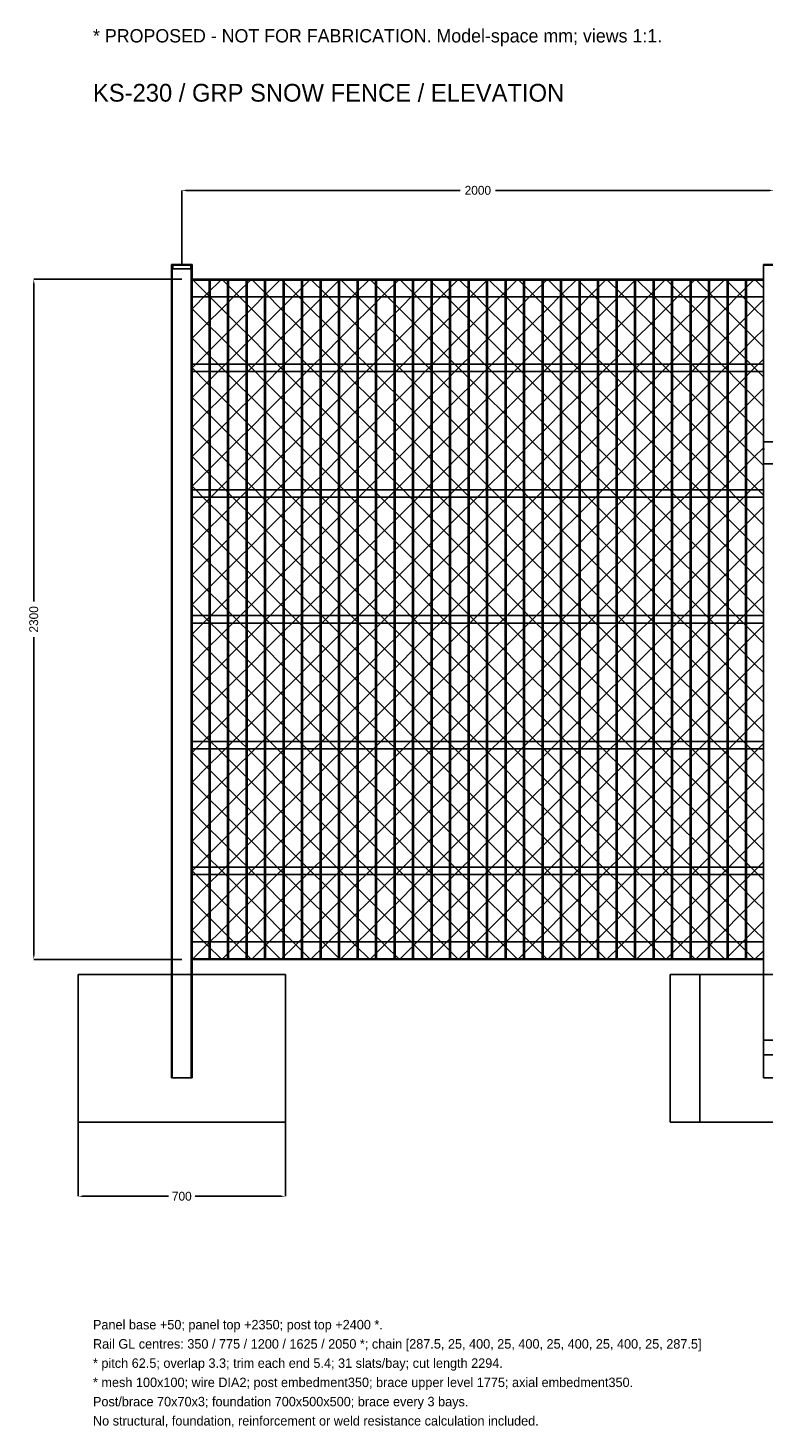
# Model space of a CAD drawing. Header units: millimetres. Extents: x -519 to 9422, y -1533 to 3199.
# Tile 1 of 4: x -519 to 1966, y -1533 to 3199. Entities that reach past the tile are written whole.
import ezdxf

# ---------------------------------------------------------------- set-up
doc = ezdxf.new("R2010")
doc.units = ezdxf.units.MM
for name, color, linetype in [('TI-OUTLINE', 7, 'Continuous'), ('TI-PROPOSED', 6, 'Continuous'), ('TI-TEXT', 7, 'Continuous'), ('TI-WIRE', 8, 'Continuous')]:
    doc.layers.add(name, color=color, linetype=linetype)
doc.dimstyles.get("Standard").update_dxf_attribs({"dimtxt": 2.5, "dimasz": 2.5, "dimexe": 1.25, "dimexo": 0.625, "dimtad": 1, "dimtxsty": 'Standard', "dimcen": 2.5, "dimazin": 3, "dimtfac": 1, "dimtmove": 0, "dimatfit": 3, "dimarcsym": 0})

# ---------------------------------------------------------------- blocks, each defined once
blk = doc.blocks.new('_CLOSEDFILLED')
at = {"color": 0, "linetype": 'ByBlock'}
blk.add_solid([(-1, 0.16), (0, 0), (-1, -0.16)], dxfattribs=at)
blk = doc.blocks.new('*D0')
at = {"color": 1}
for p, q in [((0, 2400), (0, 2650)), ((15, 2650), (940, 2650)), ((1060, 2650), (1985, 2650)), ((2000, 2400), (2000, 2650))]:
    blk.add_line(p, q, dxfattribs=at)
at = {"layer": 'Defpoints'}
for p in [(0, 2650), (0, 2400), (2000, 2400)]:
    blk.add_point(p, dxfattribs=at)
at = {"color": 1, "xscale": 15, "yscale": 15, "rotation": 180}
blk.add_blockref('_CLOSEDFILLED', (0, 2650), dxfattribs=at)
at = {"color": 1, "xscale": 15, "yscale": 15}
blk.add_blockref('_CLOSEDFILLED', (2000, 2650), dxfattribs=at)
at = {"color": 1, "insert": (1000, 2650), "char_height": 30, "attachment_point": 5}
blk.add_mtext('2000', dxfattribs=at)
blk = doc.blocks.new('*D3')
at = {"color": 1}
for p, q in [((0, 2350), (-500, 2350)), ((-500, 1260), (-500, 2335)), ((-500, 65), (-500, 1140)), ((0, 50), (-500, 50))]:
    blk.add_line(p, q, dxfattribs=at)
at = {"layer": 'Defpoints'}
for p in [(0, 2350), (-500, 50), (0, 50)]:
    blk.add_point(p, dxfattribs=at)
at = {"color": 1, "xscale": 15, "yscale": 15}
for p, rotation in [((-500, 2350), 90), ((-500, 50), 270)]:
    blk.add_blockref('_CLOSEDFILLED', p, dxfattribs=dict(at, rotation=rotation))
at = {"color": 1, "insert": (-500, 1200), "char_height": 30, "attachment_point": 5, "rotation": 90}
blk.add_mtext('2300', dxfattribs=at)
blk = doc.blocks.new('*D4')
at = {"color": 1}
for p, q in [((-350, -500), (-350, -750)), ((350, -500), (350, -750)), ((-335, -750), (-45, -750)), ((45, -750), (335, -750))]:
    blk.add_line(p, q, dxfattribs=at)
at = {"layer": 'Defpoints'}
for p in [(-350, -500), (350, -500), (-350, -750)]:
    blk.add_point(p, dxfattribs=at)
at = {"color": 1, "xscale": 15, "yscale": 15, "rotation": 180}
blk.add_blockref('_CLOSEDFILLED', (-350, -750), dxfattribs=at)
at = {"color": 1, "xscale": 15, "yscale": 15}
blk.add_blockref('_CLOSEDFILLED', (350, -750), dxfattribs=at)
at = {"color": 1, "insert": (0, -750), "char_height": 30, "attachment_point": 5}
blk.add_mtext('700', dxfattribs=at)

msp = doc.modelspace()

# ---------------------------------------------------------------- linework, layer by layer
at = {"layer": 'TI-OUTLINE'}
for points in [[(-35, 2397), (-35, 2400)], [(-35, 2400), (-35, 2400)], [(-35, 2397), (-35, 2400)], [(-35, 2400), (35, 2400)], [(-35, 2400), (35, 2400)], [(-35, -350), (-35, 2397)], [(-35, 2397), (-35, 2397)], [(-35, -350), (-35, 2397)], [(-35, 2397), (35, 2397)], [(-35, 2397), (35, 2397)], [(-35, 2397), (-35, 2397)], [(-35, 2397), (35, 2397)], [(-35, 2397), (35, 2397)], [(32, 2397), (-32, 2397)], [(32, 2397), (-32, 2397)], [(-32, 2397), (-32, 2397)], [(-32, -350), (-32, 2397)], [(-32, -350), (-32, 2397)], [(-32, 2397), (32, 2397)], [(-32, 2397), (32, 2397)], [(-32, 2397), (-32, 2397)], [(-32, 2385), (-32, 2397)], [(-32, 2385), (-32, 2397)], [(-32, 2385), (32, 2385)], [(-32, 2385), (32, 2385)], [(-32, 2385), (-32, 2385)], [(-30, 2397), (30, 2397)], [(-30, 2385), (-30, 2397)], [(-30, 2397), (30, 2397)], [(-30, 2385), (-30, 2397)], [(-30, 2397), (-30, 2397)], [(-30, 2385), (30, 2385)], [(-30, 2385), (30, 2385)], [(-30, 2385), (-30, 2385)], [(30, 2385), (30, 2397)], [(30, 2397), (30, 2397)], [(30, 2385), (30, 2397)], [(30, 2385), (30, 2385)], [(32, 2397), (32, 2397)], [(32, -350), (32, 2397)], [(32, -350), (32, 2397)], [(32, 2397), (32, 2397)], [(32, 2385), (32, 2397)], [(32, 2385), (32, 2397)], [(32, 2385), (32, 2385)], [(35, 2397), (35, 2400)], [(35, 2400), (35, 2400)], [(35, 2397), (35, 2400)], [(35, -350), (35, 2397)], [(35, 2397), (35, 2397)], [(35, -350), (35, 2397)], [(35, 2397), (35, 2397)], [(1965, 2397), (1965, 2400)], [(1965, 2400), (1965, 2400)], [(1965, 2397), (1965, 2400)], [(1965, 2400), (2035, 2400)], [(1965, 2400), (2035, 2400)], [(1965, -350), (1965, 2397)], [(1965, 2397), (1965, 2397)], [(1965, -350), (1965, 2397)], [(1965, 2397), (2035, 2397)], [(1965, 2397), (2035, 2397)], [(1965, 2397), (1965, 2397)], [(1965, 2397), (2035, 2397)], [(1965, 2397), (2035, 2397)], [(35, 2350), (35, 2350)], [(35, 2290), (35, 2350)], [(35, 2290), (35, 2350)], [(35, 2350), (1965, 2350)], [(35, 2350), (1965, 2350)], [(35, 2290), (35, 2347)], [(35, 2347), (35, 2347)], [(35, 2290), (35, 2347)], [(35, 2347), (1965, 2347)], [(35, 2347), (1965, 2347)], [(1965, 2350), (1965, 2350)], [(1965, 2290), (1965, 2350)], [(1965, 2290), (1965, 2350)], [(1965, 2290), (1965, 2347)], [(1965, 2347), (1965, 2347)], [(1965, 2290), (1965, 2347)], [(35, 2290), (35, 2290)], [(35, 2290), (35, 2290)], [(35, 2290), (1965, 2290)], [(35, 2290), (1965, 2290)], [(35, 2290), (1965, 2290)], [(35, 2290), (1965, 2290)], [(1965, 2290), (1965, 2290)], [(1965, 2290), (1965, 2290)], [(35, 2037.5), (35, 2062.5)], [(35, 2062.5), (35, 2062.5)], [(35, 2037.5), (35, 2062.5)], [(35, 2062.5), (1965, 2062.5)], [(35, 2062.5), (1965, 2062.5)], [(35, 2037.5), (35, 2037.5)], [(35, 2037.5), (1965, 2037.5)], [(35, 2037.5), (1965, 2037.5)], [(1965, 2037.5), (1965, 2062.5)], [(1965, 2062.5), (1965, 2062.5)], [(1965, 2037.5), (1965, 2062.5)], [(1965, 2037.5), (1965, 2037.5)], [(1965, 1799.749), (1965, 1775)], [(1965, 1799.749), (1965, -222.739)], [(1965, 1799.749), (2035, 1799.749)], [(1965, 1725.503), (1965, 1775)], [(1965, 1775), (1968, 1775)], [(1965, 1725.503), (1965, -272.236)], [(1965, 1725.503), (2035, 1725.503)], [(35, 1612.5), (35, 1637.5)], [(35, 1637.5), (35, 1637.5)], [(35, 1612.5), (35, 1637.5)], [(35, 1637.5), (1965, 1637.5)], [(35, 1637.5), (1965, 1637.5)], [(35, 1612.5), (35, 1612.5)], [(35, 1612.5), (1965, 1612.5)], [(35, 1612.5), (1965, 1612.5)], [(1965, 1612.5), (1965, 1637.5)], [(1965, 1637.5), (1965, 1637.5)], [(1965, 1612.5), (1965, 1637.5)], [(1965, 1612.5), (1965, 1612.5)], [(35, 1187.5), (35, 1212.5)], [(35, 1212.5), (35, 1212.5)], [(35, 1187.5), (35, 1212.5)], [(35, 1212.5), (1965, 1212.5)], [(35, 1212.5), (1965, 1212.5)], [(35, 1187.5), (35, 1187.5)], [(35, 1187.5), (1965, 1187.5)], [(35, 1187.5), (1965, 1187.5)], [(1965, 1187.5), (1965, 1212.5)], [(1965, 1212.5), (1965, 1212.5)], [(1965, 1187.5), (1965, 1212.5)], [(1965, 1187.5), (1965, 1187.5)], [(35, 762.5), (35, 787.5)], [(35, 787.5), (35, 787.5)], [(35, 762.5), (35, 787.5)], [(35, 787.5), (1965, 787.5)], [(35, 787.5), (1965, 787.5)], [(35, 762.5), (35, 762.5)], [(35, 762.5), (1965, 762.5)], [(35, 762.5), (1965, 762.5)], [(1965, 762.5), (1965, 787.5)], [(1965, 787.5), (1965, 787.5)], [(1965, 762.5), (1965, 787.5)], [(1965, 762.5), (1965, 762.5)], [(35, 337.5), (35, 362.5)], [(35, 362.5), (35, 362.5)], [(35, 337.5), (35, 362.5)], [(35, 362.5), (1965, 362.5)], [(35, 362.5), (1965, 362.5)], [(35, 337.5), (35, 337.5)], [(35, 337.5), (1965, 337.5)], [(35, 337.5), (1965, 337.5)], [(1965, 337.5), (1965, 362.5)], [(1965, 362.5), (1965, 362.5)], [(1965, 337.5), (1965, 362.5)], [(1965, 337.5), (1965, 337.5)], [(35, 110), (35, 110)], [(35, 53), (35, 110)], [(35, 53), (35, 110)], [(35, 110), (35, 110)], [(35, 50), (35, 110)], [(35, 50), (35, 110)], [(35, 110), (1965, 110)], [(35, 110), (1965, 110)], [(35, 110), (1965, 110)], [(35, 110), (1965, 110)], [(1965, 110), (1965, 110)], [(1965, 53), (1965, 110)], [(1965, 53), (1965, 110)], [(1965, 110), (1965, 110)], [(1965, 50), (1965, 110)], [(1965, 50), (1965, 110)], [(35, 53), (35, 53)], [(35, 53), (1965, 53)], [(35, 53), (1965, 53)], [(35, 50), (35, 50)], [(35, 50), (1965, 50)], [(35, 50), (1965, 50)], [(1965, 53), (1965, 53)], [(1965, 50), (1965, 50)], [(-350, -500), (-350, 0)], [(-350, 0), (-350, 0)], [(-350, -500), (-350, 0)], [(-350, 0), (350, 0)], [(-350, 0), (350, 0)], [(350, -500), (350, 0)], [(350, 0), (350, 0)], [(350, -500), (350, 0)], [(1650, -500), (1650, 0)], [(1650, 0), (1650, 0)], [(1650, -500), (1650, 0)], [(1650, 0), (2350, 0)], [(1650, 0), (2350, 0)], [(1750, -500), (1750, 0)], [(1750, 0), (1750, 0)], [(1750, -500), (1750, 0)], [(1750, 0), (2250, 0)], [(1750, 0), (2250, 0)], [(1965, -222.739), (1965, -272.236)], [(1965, -222.739), (2035, -222.739)], [(1965, -272.236), (2035, -272.236)], [(-35, -350), (-35, -350)], [(-35, -350), (35, -350)], [(-35, -350), (35, -350)], [(32, -350), (-32, -350)], [(32, -350), (-32, -350)], [(-32, -350), (-32, -350)], [(32, -350), (32, -350)], [(35, -350), (35, -350)], [(1965, -350), (1965, -350)], [(1965, -350), (2035, -350)], [(1965, -350), (2035, -350)], [(-350, -500), (-350, -500)], [(-350, -500), (350, -500)], [(-350, -500), (350, -500)], [(350, -500), (350, -500)], [(1650, -500), (1650, -500)], [(1650, -500), (2350, -500)], [(1650, -500), (2350, -500)], [(1750, -500), (1750, -500)], [(1750, -500), (2250, -500)], [(1750, -500), (2250, -500)]]:
    msp.add_lwpolyline(points, dxfattribs=at)
for points in [[(35, 53), (95.4, 53), (95.4, 2347), (35, 2347)], [(92.1, 53), (157.9, 53), (157.9, 2347), (92.1, 2347)], [(154.6, 53), (220.4, 53), (220.4, 2347), (154.6, 2347)], [(217.1, 53), (282.9, 53), (282.9, 2347), (217.1, 2347)], [(279.6, 53), (345.4, 53), (345.4, 2347), (279.6, 2347)], [(342.1, 53), (407.9, 53), (407.9, 2347), (342.1, 2347)], [(404.6, 53), (470.4, 53), (470.4, 2347), (404.6, 2347)], [(467.1, 53), (532.9, 53), (532.9, 2347), (467.1, 2347)], [(529.6, 53), (595.4, 53), (595.4, 2347), (529.6, 2347)], [(592.1, 53), (657.9, 53), (657.9, 2347), (592.1, 2347)], [(654.6, 53), (720.4, 53), (720.4, 2347), (654.6, 2347)], [(717.1, 53), (782.9, 53), (782.9, 2347), (717.1, 2347)], [(779.6, 53), (845.4, 53), (845.4, 2347), (779.6, 2347)], [(842.1, 53), (907.9, 53), (907.9, 2347), (842.1, 2347)], [(904.6, 53), (970.4, 53), (970.4, 2347), (904.6, 2347)], [(967.1, 53), (1032.9, 53), (1032.9, 2347), (967.1, 2347)], [(1029.6, 53), (1095.4, 53), (1095.4, 2347), (1029.6, 2347)], [(1092.1, 53), (1157.9, 53), (1157.9, 2347), (1092.1, 2347)], [(1154.6, 53), (1220.4, 53), (1220.4, 2347), (1154.6, 2347)], [(1217.1, 53), (1282.9, 53), (1282.9, 2347), (1217.1, 2347)], [(1279.6, 53), (1345.4, 53), (1345.4, 2347), (1279.6, 2347)], [(1342.1, 53), (1407.9, 53), (1407.9, 2347), (1342.1, 2347)], [(1404.6, 53), (1470.4, 53), (1470.4, 2347), (1404.6, 2347)], [(1467.1, 53), (1532.9, 53), (1532.9, 2347), (1467.1, 2347)], [(1529.6, 53), (1595.4, 53), (1595.4, 2347), (1529.6, 2347)], [(1592.1, 53), (1657.9, 53), (1657.9, 2347), (1592.1, 2347)], [(1654.6, 53), (1720.4, 53), (1720.4, 2347), (1654.6, 2347)], [(1717.1, 53), (1782.9, 53), (1782.9, 2347), (1717.1, 2347)], [(1779.6, 53), (1845.4, 53), (1845.4, 2347), (1779.6, 2347)], [(1842.1, 53), (1907.9, 53), (1907.9, 2347), (1842.1, 2347)], [(1904.6, 53), (1965, 53), (1965, 2347), (1904.6, 2347)]]:
    msp.add_lwpolyline(points, close=True, dxfattribs=at)
at = {"layer": 'TI-WIRE'}
for points in [[(35, 450), (85, 500), (135, 550), (185, 600), (235, 650), (285, 700), (335, 750), (385, 800), (435, 850), (485, 900), (535, 950), (585, 1000), (635, 1050), (685, 1100), (735, 1150), (785, 1200), (835, 1250), (885, 1300), (935, 1350), (985, 1400), (1035, 1450), (1085, 1500), (1135, 1550), (1185, 1600), (1235, 1650), (1285, 1700), (1335, 1750), (1385, 1800), (1435, 1850), (1485, 1900), (1535, 1950), (1585, 2000), (1635, 2050), (1685, 2100), (1735, 2150), (1785, 2200), (1835, 2250), (1885, 2300), (1935, 2350)], [(35, 550), (85, 600), (135, 650), (185, 700), (235, 750), (285, 800), (335, 850), (385, 900), (435, 950), (485, 1000), (535, 1050), (585, 1100), (635, 1150), (685, 1200), (735, 1250), (785, 1300), (835, 1350), (885, 1400), (935, 1450), (985, 1500), (1035, 1550), (1085, 1600), (1135, 1650), (1185, 1700), (1235, 1750), (1285, 1800), (1335, 1850), (1385, 1900), (1435, 1950), (1485, 2000), (1535, 2050), (1585, 2100), (1635, 2150), (1685, 2200), (1735, 2250), (1785, 2300), (1835, 2350)], [(35, 650), (85, 700), (135, 750), (185, 800), (235, 850), (285, 900), (335, 950), (385, 1000), (435, 1050), (485, 1100), (535, 1150), (585, 1200), (635, 1250), (685, 1300), (735, 1350), (785, 1400), (835, 1450), (885, 1500), (935, 1550), (985, 1600), (1035, 1650), (1085, 1700), (1135, 1750), (1185, 1800), (1235, 1850), (1285, 1900), (1335, 1950), (1385, 2000), (1435, 2050), (1485, 2100), (1535, 2150), (1585, 2200), (1635, 2250), (1685, 2300), (1735, 2350)], [(35, 750), (85, 800), (135, 850), (185, 900), (235, 950), (285, 1000), (335, 1050), (385, 1100), (435, 1150), (485, 1200), (535, 1250), (585, 1300), (635, 1350), (685, 1400), (735, 1450), (785, 1500), (835, 1550), (885, 1600), (935, 1650), (985, 1700), (1035, 1750), (1085, 1800), (1135, 1850), (1185, 1900), (1235, 1950), (1285, 2000), (1335, 2050), (1385, 2100), (1435, 2150), (1485, 2200), (1535, 2250), (1585, 2300), (1635, 2350)], [(35, 850), (85, 900), (135, 950), (185, 1000), (235, 1050), (285, 1100), (335, 1150), (385, 1200), (435, 1250), (485, 1300), (535, 1350), (585, 1400), (635, 1450), (685, 1500), (735, 1550), (785, 1600), (835, 1650), (885, 1700), (935, 1750), (985, 1800), (1035, 1850), (1085, 1900), (1135, 1950), (1185, 2000), (1235, 2050), (1285, 2100), (1335, 2150), (1385, 2200), (1435, 2250), (1485, 2300), (1535, 2350)], [(35, 950), (85, 1000), (135, 1050), (185, 1100), (235, 1150), (285, 1200), (335, 1250), (385, 1300), (435, 1350), (485, 1400), (535, 1450), (585, 1500), (635, 1550), (685, 1600), (735, 1650), (785, 1700), (835, 1750), (885, 1800), (935, 1850), (985, 1900), (1035, 1950), (1085, 2000), (1135, 2050), (1185, 2100), (1235, 2150), (1285, 2200), (1335, 2250), (1385, 2300), (1435, 2350)], [(35, 1050), (85, 1100), (135, 1150), (185, 1200), (235, 1250), (285, 1300), (335, 1350), (385, 1400), (435, 1450), (485, 1500), (535, 1550), (585, 1600), (635, 1650), (685, 1700), (735, 1750), (785, 1800), (835, 1850), (885, 1900), (935, 1950), (985, 2000), (1035, 2050), (1085, 2100), (1135, 2150), (1185, 2200), (1235, 2250), (1285, 2300), (1335, 2350)], [(35, 1150), (85, 1200), (135, 1250), (185, 1300), (235, 1350), (285, 1400), (335, 1450), (385, 1500), (435, 1550), (485, 1600), (535, 1650), (585, 1700), (635, 1750), (685, 1800), (735, 1850), (785, 1900), (835, 1950), (885, 2000), (935, 2050), (985, 2100), (1035, 2150), (1085, 2200), (1135, 2250), (1185, 2300), (1235, 2350)], [(35, 1250), (85, 1300), (135, 1350), (185, 1400), (235, 1450), (285, 1500), (335, 1550), (385, 1600), (435, 1650), (485, 1700), (535, 1750), (585, 1800), (635, 1850), (685, 1900), (735, 1950), (785, 2000), (835, 2050), (885, 2100), (935, 2150), (985, 2200), (1035, 2250), (1085, 2300), (1135, 2350)], [(35, 1350), (85, 1400), (135, 1450), (185, 1500), (235, 1550), (285, 1600), (335, 1650), (385, 1700), (435, 1750), (485, 1800), (535, 1850), (585, 1900), (635, 1950), (685, 2000), (735, 2050), (785, 2100), (835, 2150), (885, 2200), (935, 2250), (985, 2300), (1035, 2350)], [(35, 1450), (85, 1500), (135, 1550), (185, 1600), (235, 1650), (285, 1700), (335, 1750), (385, 1800), (435, 1850), (485, 1900), (535, 1950), (585, 2000), (635, 2050), (685, 2100), (735, 2150), (785, 2200), (835, 2250), (885, 2300), (935, 2350)], [(35, 1550), (85, 1600), (135, 1650), (185, 1700), (235, 1750), (285, 1800), (335, 1850), (385, 1900), (435, 1950), (485, 2000), (535, 2050), (585, 2100), (635, 2150), (685, 2200), (735, 2250), (785, 2300), (835, 2350)], [(35, 1650), (85, 1700), (135, 1750), (185, 1800), (235, 1850), (285, 1900), (335, 1950), (385, 2000), (435, 2050), (485, 2100), (535, 2150), (585, 2200), (635, 2250), (685, 2300), (735, 2350)], [(35, 1750), (85, 1800), (135, 1850), (185, 1900), (235, 1950), (285, 2000), (335, 2050), (385, 2100), (435, 2150), (485, 2200), (535, 2250), (585, 2300), (635, 2350)], [(35, 1850), (85, 1900), (135, 1950), (185, 2000), (235, 2050), (285, 2100), (335, 2150), (385, 2200), (435, 2250), (485, 2300), (535, 2350)], [(35, 1950), (85, 2000), (135, 2050), (185, 2100), (235, 2150), (285, 2200), (335, 2250), (385, 2300), (435, 2350)], [(35, 2050), (85, 2100), (135, 2150), (185, 2200), (235, 2250), (285, 2300), (335, 2350)], [(35, 2150), (85, 2200), (135, 2250), (185, 2300), (235, 2350)], [(35, 2250), (85, 2300), (135, 2350)], [(35, 2350), (85, 2300), (135, 2250), (185, 2200), (235, 2150), (285, 2100), (335, 2050), (385, 2000), (435, 1950), (485, 1900), (535, 1850), (585, 1800), (635, 1750), (685, 1700), (735, 1650), (785, 1600), (835, 1550), (885, 1500), (935, 1450), (985, 1400), (1035, 1350), (1085, 1300), (1135, 1250), (1185, 1200), (1235, 1150), (1285, 1100), (1335, 1050), (1385, 1000), (1435, 950), (1485, 900), (1535, 850), (1585, 800), (1635, 750), (1685, 700), (1735, 650), (1785, 600), (1835, 550), (1885, 500), (1935, 450), (1965, 420)], [(135, 2350), (185, 2300), (235, 2250), (285, 2200), (335, 2150), (385, 2100), (435, 2050), (485, 2000), (535, 1950), (585, 1900), (635, 1850), (685, 1800), (735, 1750), (785, 1700), (835, 1650), (885, 1600), (935, 1550), (985, 1500), (1035, 1450), (1085, 1400), (1135, 1350), (1185, 1300), (1235, 1250), (1285, 1200), (1335, 1150), (1385, 1100), (1435, 1050), (1485, 1000), (1535, 950), (1585, 900), (1635, 850), (1685, 800), (1735, 750), (1785, 700), (1835, 650), (1885, 600), (1935, 550), (1965, 520)], [(235, 2350), (285, 2300), (335, 2250), (385, 2200), (435, 2150), (485, 2100), (535, 2050), (585, 2000), (635, 1950), (685, 1900), (735, 1850), (785, 1800), (835, 1750), (885, 1700), (935, 1650), (985, 1600), (1035, 1550), (1085, 1500), (1135, 1450), (1185, 1400), (1235, 1350), (1285, 1300), (1335, 1250), (1385, 1200), (1435, 1150), (1485, 1100), (1535, 1050), (1585, 1000), (1635, 950), (1685, 900), (1735, 850), (1785, 800), (1835, 750), (1885, 700), (1935, 650), (1965, 620)], [(335, 2350), (385, 2300), (435, 2250), (485, 2200), (535, 2150), (585, 2100), (635, 2050), (685, 2000), (735, 1950), (785, 1900), (835, 1850), (885, 1800), (935, 1750), (985, 1700), (1035, 1650), (1085, 1600), (1135, 1550), (1185, 1500), (1235, 1450), (1285, 1400), (1335, 1350), (1385, 1300), (1435, 1250), (1485, 1200), (1535, 1150), (1585, 1100), (1635, 1050), (1685, 1000), (1735, 950), (1785, 900), (1835, 850), (1885, 800), (1935, 750), (1965, 720)], [(435, 2350), (485, 2300), (535, 2250), (585, 2200), (635, 2150), (685, 2100), (735, 2050), (785, 2000), (835, 1950), (885, 1900), (935, 1850), (985, 1800), (1035, 1750), (1085, 1700), (1135, 1650), (1185, 1600), (1235, 1550), (1285, 1500), (1335, 1450), (1385, 1400), (1435, 1350), (1485, 1300), (1535, 1250), (1585, 1200), (1635, 1150), (1685, 1100), (1735, 1050), (1785, 1000), (1835, 950), (1885, 900), (1935, 850), (1965, 820)], [(535, 2350), (585, 2300), (635, 2250), (685, 2200), (735, 2150), (785, 2100), (835, 2050), (885, 2000), (935, 1950), (985, 1900), (1035, 1850), (1085, 1800), (1135, 1750), (1185, 1700), (1235, 1650), (1285, 1600), (1335, 1550), (1385, 1500), (1435, 1450), (1485, 1400), (1535, 1350), (1585, 1300), (1635, 1250), (1685, 1200), (1735, 1150), (1785, 1100), (1835, 1050), (1885, 1000), (1935, 950), (1965, 920)], [(635, 2350), (685, 2300), (735, 2250), (785, 2200), (835, 2150), (885, 2100), (935, 2050), (985, 2000), (1035, 1950), (1085, 1900), (1135, 1850), (1185, 1800), (1235, 1750), (1285, 1700), (1335, 1650), (1385, 1600), (1435, 1550), (1485, 1500), (1535, 1450), (1585, 1400), (1635, 1350), (1685, 1300), (1735, 1250), (1785, 1200), (1835, 1150), (1885, 1100), (1935, 1050), (1965, 1020)], [(735, 2350), (785, 2300), (835, 2250), (885, 2200), (935, 2150), (985, 2100), (1035, 2050), (1085, 2000), (1135, 1950), (1185, 1900), (1235, 1850), (1285, 1800), (1335, 1750), (1385, 1700), (1435, 1650), (1485, 1600), (1535, 1550), (1585, 1500), (1635, 1450), (1685, 1400), (1735, 1350), (1785, 1300), (1835, 1250), (1885, 1200), (1935, 1150), (1965, 1120)], [(835, 2350), (885, 2300), (935, 2250), (985, 2200), (1035, 2150), (1085, 2100), (1135, 2050), (1185, 2000), (1235, 1950), (1285, 1900), (1335, 1850), (1385, 1800), (1435, 1750), (1485, 1700), (1535, 1650), (1585, 1600), (1635, 1550), (1685, 1500), (1735, 1450), (1785, 1400), (1835, 1350), (1885, 1300), (1935, 1250), (1965, 1220)], [(935, 2350), (985, 2300), (1035, 2250), (1085, 2200), (1135, 2150), (1185, 2100), (1235, 2050), (1285, 2000), (1335, 1950), (1385, 1900), (1435, 1850), (1485, 1800), (1535, 1750), (1585, 1700), (1635, 1650), (1685, 1600), (1735, 1550), (1785, 1500), (1835, 1450), (1885, 1400), (1935, 1350), (1965, 1320)], [(1035, 2350), (1085, 2300), (1135, 2250), (1185, 2200), (1235, 2150), (1285, 2100), (1335, 2050), (1385, 2000), (1435, 1950), (1485, 1900), (1535, 1850), (1585, 1800), (1635, 1750), (1685, 1700), (1735, 1650), (1785, 1600), (1835, 1550), (1885, 1500), (1935, 1450), (1965, 1420)], [(1135, 2350), (1185, 2300), (1235, 2250), (1285, 2200), (1335, 2150), (1385, 2100), (1435, 2050), (1485, 2000), (1535, 1950), (1585, 1900), (1635, 1850), (1685, 1800), (1735, 1750), (1785, 1700), (1835, 1650), (1885, 1600), (1935, 1550), (1965, 1520)], [(1235, 2350), (1285, 2300), (1335, 2250), (1385, 2200), (1435, 2150), (1485, 2100), (1535, 2050), (1585, 2000), (1635, 1950), (1685, 1900), (1735, 1850), (1785, 1800), (1835, 1750), (1885, 1700), (1935, 1650), (1965, 1620)], [(1335, 2350), (1385, 2300), (1435, 2250), (1485, 2200), (1535, 2150), (1585, 2100), (1635, 2050), (1685, 2000), (1735, 1950), (1785, 1900), (1835, 1850), (1885, 1800), (1935, 1750), (1965, 1720)], [(1435, 2350), (1485, 2300), (1535, 2250), (1585, 2200), (1635, 2150), (1685, 2100), (1735, 2050), (1785, 2000), (1835, 1950), (1885, 1900), (1935, 1850), (1965, 1820)], [(1535, 2350), (1585, 2300), (1635, 2250), (1685, 2200), (1735, 2150), (1785, 2100), (1835, 2050), (1885, 2000), (1935, 1950), (1965, 1920)], [(1635, 2350), (1685, 2300), (1735, 2250), (1785, 2200), (1835, 2150), (1885, 2100), (1935, 2050), (1965, 2020)], [(1735, 2350), (1785, 2300), (1835, 2250), (1885, 2200), (1935, 2150), (1965, 2120)], [(1835, 2350), (1885, 2300), (1935, 2250), (1965, 2220)], [(1935, 2350), (1965, 2320)], [(35, 350), (85, 400), (135, 450), (185, 500), (235, 550), (285, 600), (335, 650), (385, 700), (435, 750), (485, 800), (535, 850), (585, 900), (635, 950), (685, 1000), (735, 1050), (785, 1100), (835, 1150), (885, 1200), (935, 1250), (985, 1300), (1035, 1350), (1085, 1400), (1135, 1450), (1185, 1500), (1235, 1550), (1285, 1600), (1335, 1650), (1385, 1700), (1435, 1750), (1485, 1800), (1535, 1850), (1585, 1900), (1635, 1950), (1685, 2000), (1735, 2050), (1785, 2100), (1835, 2150), (1885, 2200), (1935, 2250), (1965, 2280)], [(35, 2250), (85, 2200), (135, 2150), (185, 2100), (235, 2050), (285, 2000), (335, 1950), (385, 1900), (435, 1850), (485, 1800), (535, 1750), (585, 1700), (635, 1650), (685, 1600), (735, 1550), (785, 1500), (835, 1450), (885, 1400), (935, 1350), (985, 1300), (1035, 1250), (1085, 1200), (1135, 1150), (1185, 1100), (1235, 1050), (1285, 1000), (1335, 950), (1385, 900), (1435, 850), (1485, 800), (1535, 750), (1585, 700), (1635, 650), (1685, 600), (1735, 550), (1785, 500), (1835, 450), (1885, 400), (1935, 350), (1965, 320)], [(35, 250), (85, 300), (135, 350), (185, 400), (235, 450), (285, 500), (335, 550), (385, 600), (435, 650), (485, 700), (535, 750), (585, 800), (635, 850), (685, 900), (735, 950), (785, 1000), (835, 1050), (885, 1100), (935, 1150), (985, 1200), (1035, 1250), (1085, 1300), (1135, 1350), (1185, 1400), (1235, 1450), (1285, 1500), (1335, 1550), (1385, 1600), (1435, 1650), (1485, 1700), (1535, 1750), (1585, 1800), (1635, 1850), (1685, 1900), (1735, 1950), (1785, 2000), (1835, 2050), (1885, 2100), (1935, 2150), (1965, 2180)], [(35, 2150), (85, 2100), (135, 2050), (185, 2000), (235, 1950), (285, 1900), (335, 1850), (385, 1800), (435, 1750), (485, 1700), (535, 1650), (585, 1600), (635, 1550), (685, 1500), (735, 1450), (785, 1400), (835, 1350), (885, 1300), (935, 1250), (985, 1200), (1035, 1150), (1085, 1100), (1135, 1050), (1185, 1000), (1235, 950), (1285, 900), (1335, 850), (1385, 800), (1435, 750), (1485, 700), (1535, 650), (1585, 600), (1635, 550), (1685, 500), (1735, 450), (1785, 400), (1835, 350), (1885, 300), (1935, 250), (1965, 220)], [(35, 150), (85, 200), (135, 250), (185, 300), (235, 350), (285, 400), (335, 450), (385, 500), (435, 550), (485, 600), (535, 650), (585, 700), (635, 750), (685, 800), (735, 850), (785, 900), (835, 950), (885, 1000), (935, 1050), (985, 1100), (1035, 1150), (1085, 1200), (1135, 1250), (1185, 1300), (1235, 1350), (1285, 1400), (1335, 1450), (1385, 1500), (1435, 1550), (1485, 1600), (1535, 1650), (1585, 1700), (1635, 1750), (1685, 1800), (1735, 1850), (1785, 1900), (1835, 1950), (1885, 2000), (1935, 2050), (1965, 2080)], [(35, 2050), (85, 2000), (135, 1950), (185, 1900), (235, 1850), (285, 1800), (335, 1750), (385, 1700), (435, 1650), (485, 1600), (535, 1550), (585, 1500), (635, 1450), (685, 1400), (735, 1350), (785, 1300), (835, 1250), (885, 1200), (935, 1150), (985, 1100), (1035, 1050), (1085, 1000), (1135, 950), (1185, 900), (1235, 850), (1285, 800), (1335, 750), (1385, 700), (1435, 650), (1485, 600), (1535, 550), (1585, 500), (1635, 450), (1685, 400), (1735, 350), (1785, 300), (1835, 250), (1885, 200), (1935, 150), (1965, 120)], [(35, 50), (85, 100), (135, 150), (185, 200), (235, 250), (285, 300), (335, 350), (385, 400), (435, 450), (485, 500), (535, 550), (585, 600), (635, 650), (685, 700), (735, 750), (785, 800), (835, 850), (885, 900), (935, 950), (985, 1000), (1035, 1050), (1085, 1100), (1135, 1150), (1185, 1200), (1235, 1250), (1285, 1300), (1335, 1350), (1385, 1400), (1435, 1450), (1485, 1500), (1535, 1550), (1585, 1600), (1635, 1650), (1685, 1700), (1735, 1750), (1785, 1800), (1835, 1850), (1885, 1900), (1935, 1950), (1965, 1980)], [(35, 1950), (85, 1900), (135, 1850), (185, 1800), (235, 1750), (285, 1700), (335, 1650), (385, 1600), (435, 1550), (485, 1500), (535, 1450), (585, 1400), (635, 1350), (685, 1300), (735, 1250), (785, 1200), (835, 1150), (885, 1100), (935, 1050), (985, 1000), (1035, 950), (1085, 900), (1135, 850), (1185, 800), (1235, 750), (1285, 700), (1335, 650), (1385, 600), (1435, 550), (1485, 500), (1535, 450), (1585, 400), (1635, 350), (1685, 300), (1735, 250), (1785, 200), (1835, 150), (1885, 100), (1935, 50)], [(35, 1850), (85, 1800), (135, 1750), (185, 1700), (235, 1650), (285, 1600), (335, 1550), (385, 1500), (435, 1450), (485, 1400), (535, 1350), (585, 1300), (635, 1250), (685, 1200), (735, 1150), (785, 1100), (835, 1050), (885, 1000), (935, 950), (985, 900), (1035, 850), (1085, 800), (1135, 750), (1185, 700), (1235, 650), (1285, 600), (1335, 550), (1385, 500), (1435, 450), (1485, 400), (1535, 350), (1585, 300), (1635, 250), (1685, 200), (1735, 150), (1785, 100), (1835, 50)], [(135, 50), (185, 100), (235, 150), (285, 200), (335, 250), (385, 300), (435, 350), (485, 400), (535, 450), (585, 500), (635, 550), (685, 600), (735, 650), (785, 700), (835, 750), (885, 800), (935, 850), (985, 900), (1035, 950), (1085, 1000), (1135, 1050), (1185, 1100), (1235, 1150), (1285, 1200), (1335, 1250), (1385, 1300), (1435, 1350), (1485, 1400), (1535, 1450), (1585, 1500), (1635, 1550), (1685, 1600), (1735, 1650), (1785, 1700), (1835, 1750), (1885, 1800), (1935, 1850), (1965, 1880)], [(235, 50), (285, 100), (335, 150), (385, 200), (435, 250), (485, 300), (535, 350), (585, 400), (635, 450), (685, 500), (735, 550), (785, 600), (835, 650), (885, 700), (935, 750), (985, 800), (1035, 850), (1085, 900), (1135, 950), (1185, 1000), (1235, 1050), (1285, 1100), (1335, 1150), (1385, 1200), (1435, 1250), (1485, 1300), (1535, 1350), (1585, 1400), (1635, 1450), (1685, 1500), (1735, 1550), (1785, 1600), (1835, 1650), (1885, 1700), (1935, 1750), (1965, 1780)], [(35, 1750), (85, 1700), (135, 1650), (185, 1600), (235, 1550), (285, 1500), (335, 1450), (385, 1400), (435, 1350), (485, 1300), (535, 1250), (585, 1200), (635, 1150), (685, 1100), (735, 1050), (785, 1000), (835, 950), (885, 900), (935, 850), (985, 800), (1035, 750), (1085, 700), (1135, 650), (1185, 600), (1235, 550), (1285, 500), (1335, 450), (1385, 400), (1435, 350), (1485, 300), (1535, 250), (1585, 200), (1635, 150), (1685, 100), (1735, 50)], [(335, 50), (385, 100), (435, 150), (485, 200), (535, 250), (585, 300), (635, 350), (685, 400), (735, 450), (785, 500), (835, 550), (885, 600), (935, 650), (985, 700), (1035, 750), (1085, 800), (1135, 850), (1185, 900), (1235, 950), (1285, 1000), (1335, 1050), (1385, 1100), (1435, 1150), (1485, 1200), (1535, 1250), (1585, 1300), (1635, 1350), (1685, 1400), (1735, 1450), (1785, 1500), (1835, 1550), (1885, 1600), (1935, 1650), (1965, 1680)], [(35, 1650), (85, 1600), (135, 1550), (185, 1500), (235, 1450), (285, 1400), (335, 1350), (385, 1300), (435, 1250), (485, 1200), (535, 1150), (585, 1100), (635, 1050), (685, 1000), (735, 950), (785, 900), (835, 850), (885, 800), (935, 750), (985, 700), (1035, 650), (1085, 600), (1135, 550), (1185, 500), (1235, 450), (1285, 400), (1335, 350), (1385, 300), (1435, 250), (1485, 200), (1535, 150), (1585, 100), (1635, 50)], [(435, 50), (485, 100), (535, 150), (585, 200), (635, 250), (685, 300), (735, 350), (785, 400), (835, 450), (885, 500), (935, 550), (985, 600), (1035, 650), (1085, 700), (1135, 750), (1185, 800), (1235, 850), (1285, 900), (1335, 950), (1385, 1000), (1435, 1050), (1485, 1100), (1535, 1150), (1585, 1200), (1635, 1250), (1685, 1300), (1735, 1350), (1785, 1400), (1835, 1450), (1885, 1500), (1935, 1550), (1965, 1580)], [(35, 1550), (85, 1500), (135, 1450), (185, 1400), (235, 1350), (285, 1300), (335, 1250), (385, 1200), (435, 1150), (485, 1100), (535, 1050), (585, 1000), (635, 950), (685, 900), (735, 850), (785, 800), (835, 750), (885, 700), (935, 650), (985, 600), (1035, 550), (1085, 500), (1135, 450), (1185, 400), (1235, 350), (1285, 300), (1335, 250), (1385, 200), (1435, 150), (1485, 100), (1535, 50)], [(535, 50), (585, 100), (635, 150), (685, 200), (735, 250), (785, 300), (835, 350), (885, 400), (935, 450), (985, 500), (1035, 550), (1085, 600), (1135, 650), (1185, 700), (1235, 750), (1285, 800), (1335, 850), (1385, 900), (1435, 950), (1485, 1000), (1535, 1050), (1585, 1100), (1635, 1150), (1685, 1200), (1735, 1250), (1785, 1300), (1835, 1350), (1885, 1400), (1935, 1450), (1965, 1480)], [(35, 1450), (85, 1400), (135, 1350), (185, 1300), (235, 1250), (285, 1200), (335, 1150), (385, 1100), (435, 1050), (485, 1000), (535, 950), (585, 900), (635, 850), (685, 800), (735, 750), (785, 700), (835, 650), (885, 600), (935, 550), (985, 500), (1035, 450), (1085, 400), (1135, 350), (1185, 300), (1235, 250), (1285, 200), (1335, 150), (1385, 100), (1435, 50)], [(635, 50), (685, 100), (735, 150), (785, 200), (835, 250), (885, 300), (935, 350), (985, 400), (1035, 450), (1085, 500), (1135, 550), (1185, 600), (1235, 650), (1285, 700), (1335, 750), (1385, 800), (1435, 850), (1485, 900), (1535, 950), (1585, 1000), (1635, 1050), (1685, 1100), (1735, 1150), (1785, 1200), (1835, 1250), (1885, 1300), (1935, 1350), (1965, 1380)], [(35, 1350), (85, 1300), (135, 1250), (185, 1200), (235, 1150), (285, 1100), (335, 1050), (385, 1000), (435, 950), (485, 900), (535, 850), (585, 800), (635, 750), (685, 700), (735, 650), (785, 600), (835, 550), (885, 500), (935, 450), (985, 400), (1035, 350), (1085, 300), (1135, 250), (1185, 200), (1235, 150), (1285, 100), (1335, 50)], [(735, 50), (785, 100), (835, 150), (885, 200), (935, 250), (985, 300), (1035, 350), (1085, 400), (1135, 450), (1185, 500), (1235, 550), (1285, 600), (1335, 650), (1385, 700), (1435, 750), (1485, 800), (1535, 850), (1585, 900), (1635, 950), (1685, 1000), (1735, 1050), (1785, 1100), (1835, 1150), (1885, 1200), (1935, 1250), (1965, 1280)], [(35, 1250), (85, 1200), (135, 1150), (185, 1100), (235, 1050), (285, 1000), (335, 950), (385, 900), (435, 850), (485, 800), (535, 750), (585, 700), (635, 650), (685, 600), (735, 550), (785, 500), (835, 450), (885, 400), (935, 350), (985, 300), (1035, 250), (1085, 200), (1135, 150), (1185, 100), (1235, 50)], [(35, 1150), (85, 1100), (135, 1050), (185, 1000), (235, 950), (285, 900), (335, 850), (385, 800), (435, 750), (485, 700), (535, 650), (585, 600), (635, 550), (685, 500), (735, 450), (785, 400), (835, 350), (885, 300), (935, 250), (985, 200), (1035, 150), (1085, 100), (1135, 50)], [(835, 50), (885, 100), (935, 150), (985, 200), (1035, 250), (1085, 300), (1135, 350), (1185, 400), (1235, 450), (1285, 500), (1335, 550), (1385, 600), (1435, 650), (1485, 700), (1535, 750), (1585, 800), (1635, 850), (1685, 900), (1735, 950), (1785, 1000), (1835, 1050), (1885, 1100), (1935, 1150), (1965, 1180)], [(35, 1050), (85, 1000), (135, 950), (185, 900), (235, 850), (285, 800), (335, 750), (385, 700), (435, 650), (485, 600), (535, 550), (585, 500), (635, 450), (685, 400), (735, 350), (785, 300), (835, 250), (885, 200), (935, 150), (985, 100), (1035, 50)], [(935, 50), (985, 100), (1035, 150), (1085, 200), (1135, 250), (1185, 300), (1235, 350), (1285, 400), (1335, 450), (1385, 500), (1435, 550), (1485, 600), (1535, 650), (1585, 700), (1635, 750), (1685, 800), (1735, 850), (1785, 900), (1835, 950), (1885, 1000), (1935, 1050), (1965, 1080)], [(35, 950), (85, 900), (135, 850), (185, 800), (235, 750), (285, 700), (335, 650), (385, 600), (435, 550), (485, 500), (535, 450), (585, 400), (635, 350), (685, 300), (735, 250), (785, 200), (835, 150), (885, 100), (935, 50)], [(1035, 50), (1085, 100), (1135, 150), (1185, 200), (1235, 250), (1285, 300), (1335, 350), (1385, 400), (1435, 450), (1485, 500), (1535, 550), (1585, 600), (1635, 650), (1685, 700), (1735, 750), (1785, 800), (1835, 850), (1885, 900), (1935, 950), (1965, 980)], [(1135, 50), (1185, 100), (1235, 150), (1285, 200), (1335, 250), (1385, 300), (1435, 350), (1485, 400), (1535, 450), (1585, 500), (1635, 550), (1685, 600), (1735, 650), (1785, 700), (1835, 750), (1885, 800), (1935, 850), (1965, 880)], [(35, 850), (85, 800), (135, 750), (185, 700), (235, 650), (285, 600), (335, 550), (385, 500), (435, 450), (485, 400), (535, 350), (585, 300), (635, 250), (685, 200), (735, 150), (785, 100), (835, 50)], [(1235, 50), (1285, 100), (1335, 150), (1385, 200), (1435, 250), (1485, 300), (1535, 350), (1585, 400), (1635, 450), (1685, 500), (1735, 550), (1785, 600), (1835, 650), (1885, 700), (1935, 750), (1965, 780)], [(35, 750), (85, 700), (135, 650), (185, 600), (235, 550), (285, 500), (335, 450), (385, 400), (435, 350), (485, 300), (535, 250), (585, 200), (635, 150), (685, 100), (735, 50)], [(1335, 50), (1385, 100), (1435, 150), (1485, 200), (1535, 250), (1585, 300), (1635, 350), (1685, 400), (1735, 450), (1785, 500), (1835, 550), (1885, 600), (1935, 650), (1965, 680)], [(35, 650), (85, 600), (135, 550), (185, 500), (235, 450), (285, 400), (335, 350), (385, 300), (435, 250), (485, 200), (535, 150), (585, 100), (635, 50)], [(1435, 50), (1485, 100), (1535, 150), (1585, 200), (1635, 250), (1685, 300), (1735, 350), (1785, 400), (1835, 450), (1885, 500), (1935, 550), (1965, 580)], [(35, 550), (85, 500), (135, 450), (185, 400), (235, 350), (285, 300), (335, 250), (385, 200), (435, 150), (485, 100), (535, 50)], [(1535, 50), (1585, 100), (1635, 150), (1685, 200), (1735, 250), (1785, 300), (1835, 350), (1885, 400), (1935, 450), (1965, 480)], [(35, 450), (85, 400), (135, 350), (185, 300), (235, 250), (285, 200), (335, 150), (385, 100), (435, 50)], [(1635, 50), (1685, 100), (1735, 150), (1785, 200), (1835, 250), (1885, 300), (1935, 350), (1965, 380)], [(35, 350), (85, 300), (135, 250), (185, 200), (235, 150), (285, 100), (335, 50)], [(35, 250), (85, 200), (135, 150), (185, 100), (235, 50)], [(1735, 50), (1785, 100), (1835, 150), (1885, 200), (1935, 250), (1965, 280)], [(35, 150), (85, 100), (135, 50)], [(1835, 50), (1885, 100), (1935, 150), (1965, 180)], [(1935, 50), (1965, 80)]]:
    msp.add_lwpolyline(points, dxfattribs=at)

# ---------------------------------------------------------------- texts
at = {"layer": 'TI-PROPOSED'}
for s, height, p in [('* PROPOSED - NOT FOR FABRICATION. Model-space mm; views 1:1.', 45, (-300, 3150)), ('Panel base +50; panel top +2350; post top +2400 *.', 32, (-300, -1200)), ('Rail GL centres: 350 / 775 / 1200 / 1625 / 2050 *; chain [287.5, 25, 400, 25, 400, 25, 400, 25, 400, 25, 287.5]', 32, (-300, -1265)), ('* pitch 62.5; overlap 3.3; trim each end 5.4; 31 slats/bay; cut length 2294.', 32, (-300, -1330)), ('* mesh 100x100; wire DIA2; post embedment350; brace upper level 1775; axial embedment350.', 32, (-300, -1395))]:
    msp.add_text(s, height=height, dxfattribs=at).set_placement(p)
at = {"layer": 'TI-TEXT'}
for s, height, p in [('KS-230 / GRP SNOW FENCE / ELEVATION', 60, (-300, 2950)), ('Post/brace 70x70x3; foundation 700x500x500; brace every 3 bays.', 32, (-300, -1460)), ('No structural, foundation, reinforcement or weld resistance calculation included.', 32, (-300, -1525))]:
    msp.add_text(s, height=height, dxfattribs=at).set_placement(p)

# ---------------------------------------------------------------- dimensions: what is measured, and where the dimension line sits
for base, p1, p2, picture, middle in [((0, 2650), (0, 2400), (2000, 2400), '*D0', (1000, 2650)), ((-350, -750), (-350, -500), (350, -500), '*D4', (0, -750))]:
    dim = msp.add_linear_dim(base=base, p1=p1, p2=p2, dimstyle='Standard', override={"dimtxt": 30, "dimasz": 15, "dimgap": 12, "dimclrd": 1, "dimclre": 1, "dimclrt": 1})
    dim.commit()
    dim.dimension.update_dxf_attribs({"geometry": picture, "text_midpoint": middle})
dim = msp.add_linear_dim(base=(-500, 50), p1=(0, 50), p2=(0, 2350), angle=90, dimstyle='Standard', override={"dimtxt": 30, "dimasz": 15, "dimgap": 12, "dimclrd": 1, "dimclre": 1, "dimclrt": 1})
dim.commit()
dim.dimension.update_dxf_attribs({"geometry": '*D3', "text_midpoint": (-500, 1200)})

doc.saveas('drawing.dxf')
